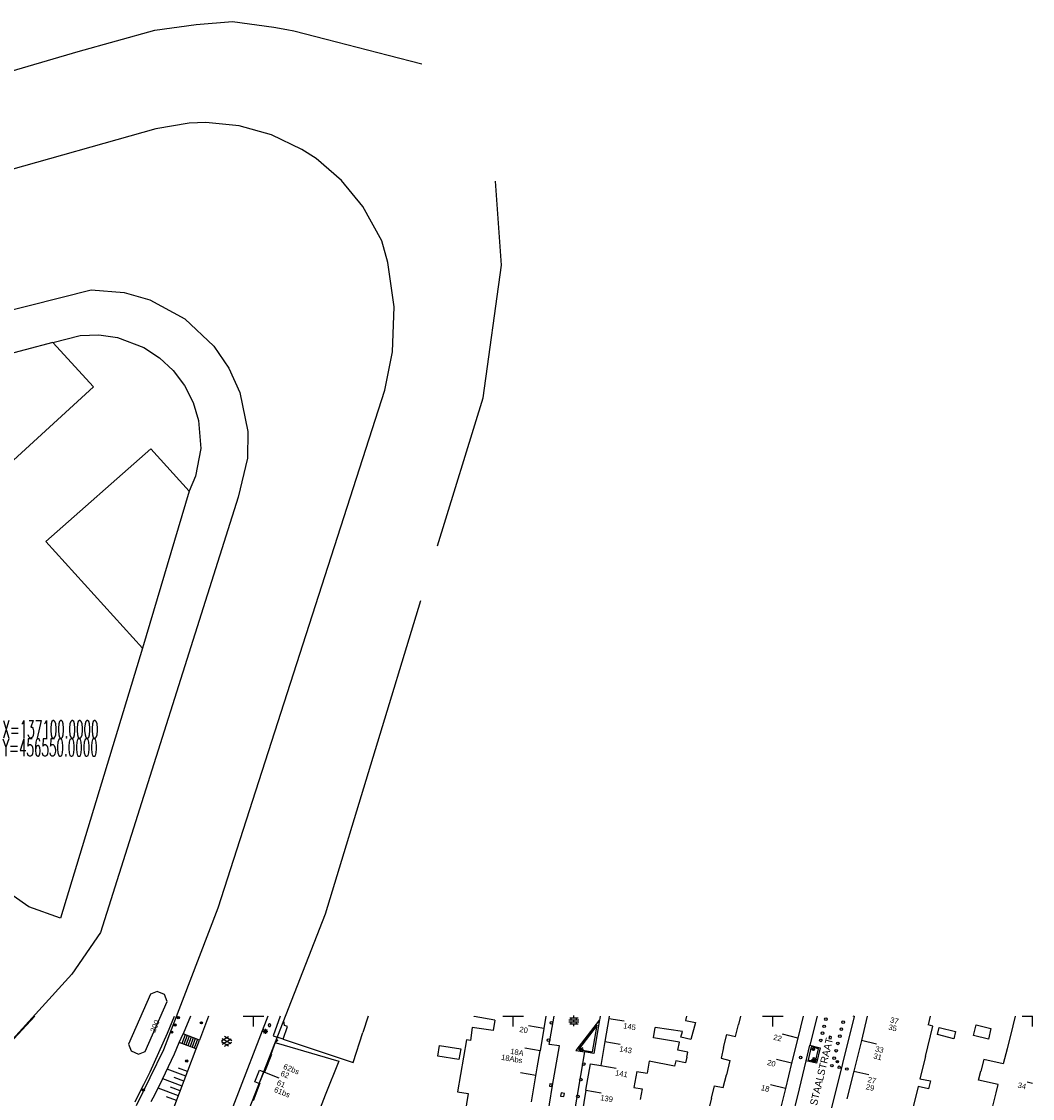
# Model space of a CAD drawing. Header units: millimetres. Extents: x 135944 to 142000, y 454200 to 456692.
# Tile 163 of 185: x 137105 to 137300, y 456484 to 456692. Entities that reach past the tile are written whole.
import ezdxf
from ezdxf.enums import TextEntityAlignment as Align

# ---------------------------------------------------------------- set-up
doc = ezdxf.new("R2010")
doc.units = ezdxf.units.MM
doc.layers.get('0').update_dxf_attribs({"color": 251})
doc.layers.add('TotaalGBKN2013_Bistad', color=251, linetype='Continuous')
doc.layers.add('TotaalGBKN2013X$0$Contouren', color=251, linetype='Continuous')
doc.styles.add('TotaalGBKN2013X$0$GBKN binnenstad 2009$0$Standard', font='txt')
doc.styles.add('TotaalGBKN2013X$0$GBKN binnenstad 2009$0$TXT', font='txt.shx')

msp = doc.modelspace()

# ---------------------------------------------------------------- linework, layer by layer
at = {"layer": 'TotaalGBKN2013_Bistad'}
for p, q in [((137130.16, 456504.24), (137125.96, 456494.62)), ((137131.47, 456504.76), (137130.16, 456504.24)), ((137132.85, 456504.16), (137131.47, 456504.76)), ((137133.36, 456502.84), (137132.85, 456504.16)), ((137129.17, 456493.22), (137133.36, 456502.84)), ((137103.01, 456494.75), (137107.9, 456500)), ((137133.42, 456496.74), (137134.81, 456500)), ((137137.9, 456500), (137136.45, 456496.58)), ((137141.31, 456500), (137139.58, 456495.41)), ((137152.77, 456500), (137146.05, 456482.54)), ((137148, 456500), (137150, 456500)), ((137150, 456500), (137152, 456500)), ((137150, 456498), (137150, 456500)), ((137155.13, 456500), (137153.78, 456496.25)), ((137155.86, 456499.19), (137156.15, 456500)), ((137172.08, 456500), (137171.07, 456496.86)), ((137192.51, 456499.96), (137192.52, 456500)), ((137196.47, 456499.26), (137192.51, 456499.96)), ((137198, 456500), (137200, 456500)), ((137200, 456500), (137202, 456500)), ((137200, 456498), (137200, 456500)), ((137206.31, 456500), (137205.91, 456497.62)), ((137206.95, 456494.58), (137207.89, 456500)), ((137210.89, 456499.71), (137212.49, 456499.71)), ((137211.19, 456499.31), (137211.19, 456499.71)), ((137211.69, 456499.71), (137211.69, 456500.11)), ((137212.19, 456499.31), (137212.19, 456499.71)), ((137216.79, 456500), (137216.71, 456499.57)), ((137218.49, 456500), (137218.42, 456499.59)), ((137233.39, 456500), (137233.21, 456499.18)), ((137243.78, 456500), (137243.4, 456498.42)), ((137248, 456500), (137250, 456500)), ((137250, 456500), (137252, 456500)), ((137250, 456498), (137250, 456500)), ((137255.83, 456500), (137254.8, 456495.8)), ((137258.54, 456500), (137257.16, 456494.4)), ((137265.69, 456499.95), (137261.2, 456481.84)), ((137265.69, 456499.95), (137265.46, 456500)), ((137265.7, 456500), (137265.69, 456499.95)), ((137268.15, 456500), (137267.06, 456495.35)), ((137280.32, 456500), (137279.9, 456498.31)), ((137296.66, 456500), (137296.2, 456498.16)), ((137298, 456500), (137300, 456500)), ((137300, 456498), (137300, 456500)), ((137153.09, 456498.52), (137152.84, 456498.34)), ((137152.84, 456498.34), (137152.95, 456498.02)), ((137152.95, 456498.02), (137153.24, 456498.02)), ((137153.34, 456498.34), (137153.09, 456498.52)), ((137153.24, 456498.02), (137153.34, 456498.34)), ((137155.72, 456495.57), (137156.56, 456498.04)), ((137155.84, 456499.1), (137155.86, 456499.19)), ((137156, 456498.23), (137155.84, 456499.1)), ((137156.56, 456498.04), (137156, 456498.23)), ((137192.14, 456497.85), (137191.76, 456495.33)), ((137196.15, 456497.22), (137192.14, 456497.85)), ((137196.47, 456499.26), (137196.15, 456497.22)), ((137205.91, 456497.62), (137202.95, 456498.12)), ((137210.71, 456499.31), (137212.67, 456499.31)), ((137210.71, 456498.91), (137212.67, 456498.91)), ((137210.89, 456498.51), (137212.49, 456498.51)), ((137211.19, 456498.51), (137211.19, 456498.91)), ((137211.69, 456498.91), (137211.69, 456499.31)), ((137211.69, 456498.11), (137211.69, 456498.51)), ((137216.62, 456499.29), (137212.09, 456493.41)), ((137212.19, 456498.51), (137212.19, 456498.91)), ((137216.17, 456498.26), (137212.58, 456493.6)), ((137215.3, 456493.12), (137216.17, 456498.26)), ((137216.62, 456499.29), (137215.52, 456492.8)), ((137216.71, 456499.57), (137216.62, 456499.29)), ((137218.42, 456499.59), (137217.66, 456495.15)), ((137218.42, 456499.59), (137221.37, 456499.09)), ((137227.01, 456495.82), (137227.33, 456497.8)), ((137232.62, 456497.07), (137227.33, 456497.8)), ((137233.21, 456499.18), (137235.12, 456498.78)), ((137235.12, 456498.78), (137234.22, 456495.54)), ((137242.85, 456496.09), (137243.4, 456498.42)), ((137279.39, 456492.27), (137280.81, 456498.09)), ((137280.81, 456498.09), (137279.9, 456498.31)), ((137281.69, 456496.45), (137282.03, 456497.83)), ((137282.03, 456497.83), (137285.18, 456497.03)), ((137288.63, 456496.27), (137289.19, 456498.31)), ((137289.19, 456498.31), (137292, 456497.63)), ((137292, 456497.63), (137291.54, 456495.58)), ((137296.2, 456498.16), (137295.1, 456493.71)), ((137131.78, 456493), (137133.42, 456496.74)), ((137135.72, 456494.93), (137136.45, 456496.58)), ((137136.84, 456496.43), (137136.21, 456494.75)), ((137139.58, 456495.41), (137136.45, 456496.58)), ((137137.23, 456496.29), (137136.6, 456494.6)), ((137137.62, 456496.14), (137136.99, 456494.45)), ((137138.02, 456495.99), (137137.39, 456494.31)), ((137138.41, 456495.85), (137137.78, 456494.16)), ((137138.8, 456495.7), (137138.17, 456494.01)), ((137139.19, 456495.55), (137138.56, 456493.87)), ((137143.82, 456495.25), (137145.22, 456496.06)), ((137145.69, 456494.65), (137143.96, 456495.65)), ((137143.96, 456494.64), (137145.69, 456495.64)), ((137145.82, 456495.27), (137144.43, 456496.07)), ((137151.79, 456497.09), (137152.79, 456497.09)), ((137151.93, 456496.74), (137152.64, 456497.45)), ((137152.64, 456496.74), (137151.93, 456497.45)), ((137152.29, 456496.59), (137152.29, 456497.59)), ((137153.78, 456496.25), (137154.77, 456495.9)), ((137154.43, 456495.06), (137154.65, 456495.59)), ((137155.72, 456495.57), (137154.77, 456495.9)), ((137155.72, 456495.57), (137169.21, 456491.08)), ((137169.21, 456491.08), (137171.07, 456496.86)), ((137205.91, 456497.62), (137205.18, 456493.36)), ((137232.04, 456495.03), (137227.01, 456495.82)), ((137232.31, 456495.95), (137232.62, 456497.07)), ((137234.22, 456495.54), (137232.31, 456495.95)), ((137240.52, 456493.95), (137241.12, 456496.48)), ((137241.12, 456496.48), (137242.85, 456496.09)), ((137254.81, 456495.8), (137251.9, 456496.51)), ((137254.8, 456495.8), (137253.61, 456490.94)), ((137260.9, 456496.16), (137260.79, 456495.72)), ((137260.79, 456495.72), (137261.23, 456495.62)), ((137261.33, 456496.05), (137260.9, 456496.16)), ((137261.23, 456495.62), (137261.33, 456496.05)), ((137284.89, 456495.67), (137281.69, 456496.45)), ((137285.18, 456497.03), (137284.89, 456495.67)), ((137291.54, 456495.58), (137288.63, 456496.27)), ((137125.96, 456494.62), (137126.47, 456493.3)), ((137134.77, 456492.78), (137135.72, 456494.93)), ((137138.95, 456493.72), (137135.72, 456494.93)), ((137135.76, 456485.26), (137138.95, 456493.72)), ((137138.95, 456493.72), (137139.58, 456495.41)), ((137145.22, 456494.23), (137143.82, 456495.04)), ((137144.43, 456494.22), (137145.82, 456495.02)), ((137154.15, 456494.92), (137153.31, 456492.65)), ((137154.15, 456494.92), (137154.35, 456494.86)), ((137154.73, 456495.25), (137154.35, 456495.4)), ((137154.35, 456494.86), (137166.42, 456491.37)), ((137185.49, 456492.29), (137185.84, 456494.35)), ((137185.84, 456494.35), (137189.92, 456493.73)), ((137191.05, 456495.45), (137189.31, 456485.44)), ((137189.92, 456493.73), (137189.55, 456491.68)), ((137191.76, 456495.33), (137191.05, 456495.45)), ((137205.18, 456493.36), (137202.22, 456493.87)), ((137208.92, 456494.28), (137206.95, 456494.58)), ((137207.6, 456486.64), (137208.92, 456494.28)), ((137212.56, 456493.63), (137213.56, 456493.63)), ((137212.58, 456493.6), (137215.3, 456493.12)), ((137212.71, 456493.27), (137213.42, 456493.98)), ((137213.42, 456493.27), (137212.71, 456493.98)), ((137213.06, 456493.13), (137213.06, 456494.13)), ((137217.66, 456495.15), (137216.86, 456490.52)), ((137217.66, 456495.15), (137220.61, 456494.64)), ((137231.72, 456493.45), (137232.04, 456495.03)), ((137240.52, 456493.95), (137240.04, 456491.9)), ((137256.45, 456491.41), (137257.16, 456494.4)), ((137257.4, 456494.07), (137256.84, 456491.6)), ((137257.16, 456494.4), (137259.13, 456493.88)), ((137258.79, 456493.7), (137257.4, 456494.07)), ((137258.2, 456491.27), (137258.79, 456493.7)), ((137259.13, 456493.88), (137258.39, 456490.95)), ((137267.06, 456495.35), (137265.6, 456489.44)), ((137267.05, 456495.36), (137269.96, 456494.66)), ((137295.1, 456493.71), (137294.38, 456490.81)), ((137126.47, 456493.3), (137127.85, 456492.7)), ((137127.85, 456492.7), (137129.17, 456493.22)), ((137130.08, 456489.29), (137131.78, 456493)), ((137133.07, 456489.1), (137134.77, 456492.78)), ((137153.47, 456492.62), (137152.13, 456489.23)), ((137153.31, 456492.65), (137153.47, 456492.62)), ((137189.55, 456491.68), (137185.49, 456492.29)), ((137204.61, 456490.04), (137205.18, 456493.36)), ((137213.76, 456493.11), (137208.3, 456461.37)), ((137212.09, 456493.41), (137213.76, 456493.11)), ((137215.52, 456492.8), (137213.76, 456493.11)), ((137233.63, 456493.06), (137231.72, 456493.45)), ((137233.43, 456492.11), (137233.21, 456491.01)), ((137233.43, 456492.11), (137233.63, 456493.06)), ((137240.04, 456491.9), (137241.75, 456491.45)), ((137241.75, 456491.45), (137241.06, 456488.69)), ((137253.63, 456490.94), (137250.71, 456491.65)), ((137255.13, 456486.03), (137256.45, 456491.41)), ((137258.39, 456490.95), (137256.45, 456491.41)), ((137256.84, 456491.6), (137258.2, 456491.27)), ((137257.48, 456491.64), (137258.48, 456491.64)), ((137257.62, 456491.29), (137258.33, 456492)), ((137258.33, 456491.29), (137257.62, 456492)), ((137257.98, 456491.14), (137257.98, 456492.14)), ((137279.39, 456492.27), (137278.34, 456487.93)), ((137290.63, 456491.67), (137290.07, 456489.44)), ((137294.38, 456490.81), (137290.63, 456491.67)), ((137136.96, 456488.42), (137133.38, 456489.77)), ((137137.31, 456489.36), (137135.57, 456490.01)), ((137150.29, 456487.35), (137151.17, 456489.62)), ((137151.17, 456489.62), (137152.01, 456489.3)), ((137166.42, 456491.37), (137163.82, 456484.79)), ((137203.51, 456483.5), (137204.61, 456490.04)), ((137214.01, 456485.74), (137214.87, 456490.81)), ((137214.87, 456490.81), (137216.86, 456490.52)), ((137216.86, 456490.52), (137219.82, 456490.02)), ((137223.79, 456489.38), (137223.26, 456486.29)), ((137223.79, 456489.38), (137225.81, 456489.04)), ((137226.21, 456491.33), (137225.81, 456489.04)), ((137231.09, 456490.38), (137226.21, 456491.33)), ((137231.3, 456491.39), (137231.09, 456490.38)), ((137233.21, 456491.01), (137231.3, 456491.39)), ((137253.61, 456490.94), (137252.42, 456486.08)), ((137265.6, 456489.44), (137264.26, 456484.06)), ((137265.6, 456489.44), (137268.51, 456488.74)), ((137289.63, 456487.68), (137290.07, 456489.44)), ((137128.91, 456486.85), (137130.08, 456489.29)), ((137131.9, 456486.67), (137133.07, 456489.1)), ((137136.25, 456486.55), (137132.53, 456487.95)), ((137136.6, 456487.49), (137134.73, 456488.19)), ((137151.21, 456486.99), (137150.29, 456487.35)), ((137152.01, 456489.3), (137151.12, 456487.13)), ((137152.13, 456489.23), (137152.01, 456489.3)), ((137152.13, 456489.23), (137154.91, 456488.11)), ((137204.39, 456488.6), (137201.43, 456489.11)), ((137240.45, 456486.26), (137241.06, 456488.69)), ((137278.34, 456487.93), (137280.35, 456487.54)), ((137280.35, 456487.54), (137279.98, 456486.01)), ((137293.39, 456486.82), (137289.63, 456487.68)), ((137300, 456487.03), (137298.96, 456487.28)), ((137127.67, 456484.44), (137128.91, 456486.85)), ((137128.09, 456464.78), (137135.76, 456485.26)), ((137130.67, 456484.27), (137131.9, 456486.67)), ((137135.55, 456484.68), (137131.64, 456486.15)), ((137135.9, 456485.61), (137133.99, 456486.33)), ((137151.24, 456487.08), (137149.91, 456483.7)), ((137151.12, 456487.13), (137151.24, 456487.08)), ((137189.31, 456485.44), (137191.35, 456485.09)), ((137206.4, 456479.31), (137207.6, 456486.64)), ((137207.08, 456486.96), (137207, 456486.52)), ((137207, 456486.52), (137207.45, 456486.44)), ((137207.52, 456486.89), (137207.08, 456486.96)), ((137207.45, 456486.44), (137207.52, 456486.89)), ((137209.26, 456485.23), (137209.15, 456484.62)), ((137209.87, 456485.13), (137209.26, 456485.23)), ((137214.01, 456485.74), (137213.2, 456481.01)), ((137214, 456485.74), (137216.96, 456485.23)), ((137223.26, 456486.29), (137224.83, 456486.02)), ((137224.83, 456486.02), (137224.49, 456483.97)), ((137238.17, 456484.22), (137238.76, 456486.6)), ((137238.76, 456486.6), (137240.45, 456486.26)), ((137252.44, 456486.08), (137249.53, 456486.79)), ((137249.97, 456464.73), (137255.13, 456486.03)), ((137252.42, 456486.08), (137251.23, 456481.22)), ((137277.99, 456486.49), (137276.65, 456480.99)), ((137279.98, 456486.01), (137277.99, 456486.49)), ((137292.31, 456482.39), (137293.01, 456485.26)), ((137293.01, 456485.26), (137293.39, 456486.82)), ((137127.19, 456483.5), (137127.67, 456484.44)), ((137130.31, 456483.56), (137130.67, 456484.27)), ((137135.19, 456483.74), (137133.26, 456484.47)), ((137163.82, 456484.79), (137161.57, 456479.11)), ((137191.35, 456485.09), (137190.67, 456481.1)), ((137209.15, 456484.62), (137209.76, 456484.52)), ((137209.76, 456484.52), (137209.87, 456485.13)), ((137238.17, 456484.22), (137237.68, 456482.24))]:
    msp.add_line(p, q, dxfattribs=at)
for centre, radius in [((137135.51, 456499.74), 0.215), ((137135.51, 456499.74), 0.155), ((137135.51, 456499.74), 0.095), ((137135.51, 456499.74), 0.035), ((137134.88, 456498.31), 0.215), ((137134.88, 456498.31), 0.155), ((137134.88, 456498.31), 0.095), ((137134.88, 456498.31), 0.035), ((137139.96, 456498.73), 0.215), ((137139.96, 456498.73), 0.155), ((137139.96, 456498.73), 0.095), ((137139.96, 456498.73), 0.035), ((137207.36, 456498.71), 0.25), ((137259.89, 456498.05), 0.25), ((137260.23, 456499.43), 0.25), ((137263.2, 456497.51), 0.25), ((137263.54, 456498.85), 0.25), ((137134.25, 456496.93), 0.215), ((137134.25, 456496.93), 0.155), ((137134.25, 456496.93), 0.095), ((137134.25, 456496.93), 0.035), ((137206.8, 456495.38), 0.25), ((137259.23, 456495.34), 0.25), ((137259.56, 456496.73), 0.25), ((137262.9, 456496.15), 0.25), ((137257.82, 456493.6), 0.215), ((137257.82, 456493.6), 0.155), ((137257.82, 456493.6), 0.095), ((137257.82, 456493.6), 0.035), ((137262.21, 456493.35), 0.25), ((137262.53, 456494.76), 0.25), ((137137.14, 456491.37), 0.215), ((137137.14, 456491.37), 0.155), ((137137.14, 456491.37), 0.095), ((137255.36, 456492.06), 0.25), ((137261.83, 456491.92), 0.25), ((137262.43, 456491.26), 0.215), ((137262.43, 456491.26), 0.155), ((137137.14, 456491.37), 0.035), ((137213.6, 456490.78), 0.25), ((137261.39, 456490.47), 0.25), ((137262.43, 456491.26), 0.095), ((137262.43, 456491.26), 0.035), ((137262.8, 456490.16), 0.25), ((137264.27, 456489.83), 0.25), ((137213.06, 456487.79), 0.25), ((137128.79, 456485.79), 0.215), ((137128.79, 456485.79), 0.155), ((137128.79, 456485.79), 0.095), ((137128.79, 456485.79), 0.035), ((137212.48, 456484.55), 0.25)]:
    msp.add_circle(centre, radius, dxfattribs=at)
at = {"layer": 'TotaalGBKN2013X$0$Contouren'}
for p, q in [((137131, 456689.93), (137138.98, 456691.03)), ((137138.98, 456691.03), (137145.96, 456691.6)), ((137145.96, 456691.6), (137153.89, 456690.53)), ((137116.25, 456685.81), (137131, 456689.93)), ((137153.89, 456690.53), (137156.42, 456690.06)), ((137156.42, 456690.06), (137157.74, 456689.78)), ((137157.74, 456689.78), (137164, 456688.2)), ((137164, 456688.2), (137169.98, 456686.65)), ((137169.98, 456686.65), (137175.92, 456685.14)), ((137089.88, 456678.11), (137116.25, 456685.81)), ((137175.92, 456685.14), (137182.42, 456683.48)), ((137137.59, 456672.01), (137131.2, 456670.95)), ((137140.82, 456672.12), (137137.59, 456672.01)), ((137147.26, 456671.49), (137140.82, 456672.12)), ((137131.2, 456670.95), (137000, 456633.82)), ((137153.49, 456669.75), (137147.26, 456671.49)), ((137159.33, 456666.96), (137153.49, 456669.75)), ((137162.04, 456665.19), (137159.33, 456666.96)), ((137166.96, 456660.98), (137162.04, 456665.19)), ((137171.07, 456655.98), (137166.96, 456660.98)), ((137197.73, 456644.69), (137196.59, 456660.82)), ((137174.69, 456649.33), (137171.07, 456655.98)), ((137175.85, 456645.17), (137174.69, 456649.33)), ((137177.08, 456636.62), (137175.85, 456645.17)), ((137194.25, 456619.14), (137197.73, 456644.69)), ((137016.05, 456613.75), (137118.73, 456639.93)), ((137118.73, 456639.93), (137125.09, 456639.42)), ((137125.09, 456639.42), (137130.03, 456638.01)), ((137130.03, 456638.01), (137136.8, 456634.36)), ((137176.8, 456628), (137177.08, 456636.62)), ((137136.8, 456634.36), (137142.39, 456629.09)), ((137111.34, 456629.8), (137116.6, 456631.14)), ((137116.6, 456631.14), (137120.22, 456631.26)), ((137120.22, 456631.26), (137123.81, 456630.74)), ((137123.81, 456630.74), (137128.89, 456628.83)), ((137111.34, 456629.8), (137062.6, 456616.78)), ((137119.18, 456621.24), (137111.34, 456629.8)), ((137128.89, 456628.83), (137131.92, 456626.85)), ((137142.39, 456629.09), (137145.27, 456624.84)), ((137131.92, 456626.85), (137134.56, 456624.37)), ((137175.32, 456620.57), (137176.8, 456628)), ((137134.56, 456624.37), (137136.73, 456621.47)), ((137145.27, 456624.84), (137147.38, 456620.15)), ((137086.1, 456590.98), (137119.18, 456621.24)), ((137136.73, 456621.47), (137138.37, 456618.24)), ((137143.23, 456520.86), (137175.32, 456620.57)), ((137147.38, 456620.15), (137148.93, 456612.62)), ((137138.37, 456618.24), (137139.42, 456614.77)), ((137185.44, 456590.58), (137194.25, 456619.14)), ((137139.42, 456614.77), (137139.83, 456609.36)), ((137148.93, 456612.62), (137148.86, 456607.48)), ((137109.99, 456591.45), (137130.22, 456609.29)), ((137130.22, 456609.29), (137137.64, 456601.16)), ((137139.83, 456609.36), (137138.82, 456604.03)), ((137148.86, 456607.48), (137147.08, 456600)), ((137138.82, 456604.03), (137137.64, 456601.16)), ((137147.08, 456600), (137120.53, 456516.15)), ((137137.64, 456601.16), (137128.66, 456570.89)), ((137128.66, 456570.89), (137109.99, 456591.45)), ((137163.88, 456519.69), (137182.24, 456580.06)), ((137128.66, 456570.89), (137112.84, 456518.9)), ((137106.74, 456521.08), (137091.16, 456531.87)), ((137112.84, 456518.9), (137106.74, 456521.08)), ((137132.76, 456493.58), (137143.23, 456520.86)), ((137140.98, 456461.22), (137163.88, 456519.69)), ((137120.53, 456516.15), (137115.05, 456508.11)), ((137115.05, 456508.11), (137102.98, 456494.78)), ((137127.5, 456482.77), (137132.76, 456493.58))]:
    msp.add_line(p, q, dxfattribs=at)

# ---------------------------------------------------------------- texts
at = {"style": 'TotaalGBKN2013X$0$GBKN binnenstad 2009$0$TXT', "width": 0.5}
for s, p in [('X=137100.0000', (137101.65, 456556.94)), ('Y=456550.0000', (137101.65, 456553.46))]:
    msp.add_text(s, height=3.375, dxfattribs=at).set_placement(p, align=Align.TOP_LEFT)
at = {"layer": 'TotaalGBKN2013_Bistad', "style": 'TotaalGBKN2013X$0$GBKN binnenstad 2009$0$Standard'}
for s, rotation, p in [('37', 346.7105, (137272.63, 456499.33)), ('145', 350.3322, (137221.23, 456498.2)), ('35', 346.3943, (137272.3, 456497.95)), ('143', 350.3322, (137220.47, 456493.75)), ('33', 346.3943, (137269.75, 456493.78)), ('31', 346.3943, (137269.42, 456492.39)), ('62', 338.1497, (137155.3, 456489.07)), ('62bs', 338.1497, (137155.83, 456490.4)), ('141', 350.2905, (137219.67, 456489.13)), ('61', 338.1497, (137154.58, 456487.28)), ('27', 346.3943, (137268.3, 456487.86)), ('61bs', 338.1497, (137154.05, 456485.95)), ('29', 346.3943, (137267.96, 456486.47)), ('139', 350.2905, (137216.81, 456484.35))]:
    msp.add_text(s, height=1.054, rotation=rotation, dxfattribs=at).set_placement(p, align=Align.MIDDLE_LEFT)
for s, rotation, p in [('200', 66.9977, (137131.49, 456499.2)), ('20', 350.2764, (137202.83, 456497.23)), ('22', 346.3278, (137251.71, 456495.63)), ('18A', 350.2674, (137202.03, 456492.84)), ('18Abs', 350.2764, (137201.78, 456491.44)), ('20', 346.3278, (137250.53, 456490.76)), ('18', 346.3278, (137249.33, 456485.91)), ('34', 346.1896, (137298.76, 456486.4))]:
    msp.add_text(s, height=1.054, rotation=rotation, dxfattribs=at).set_placement(p, align=Align.MIDDLE_RIGHT)
msp.add_text('STAALSTRAAT', height=1.4, rotation=76.3429, dxfattribs=at).set_placement((137258.48, 456482.69))

doc.saveas('drawing.dxf')
